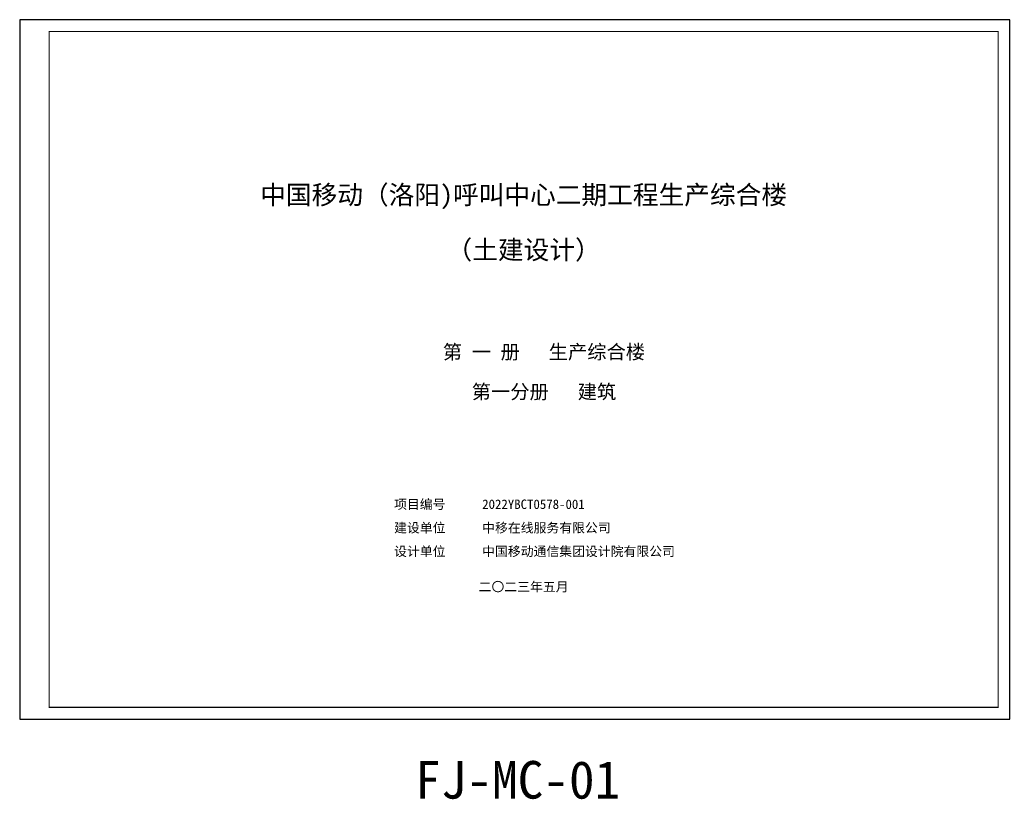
# Model space of a CAD drawing. Extents: x 1109697 to 1467097, y -139975 to 53891.
# Tile 192 of 256: x 1109697 to 1193322, y -12317 to 53891. Entities that reach past the tile are written whole.
import ezdxf
from ezdxf.enums import TextEntityAlignment as Align

# ---------------------------------------------------------------- set-up
doc = ezdxf.new("R2010")
doc.units = 0
doc.header["$LTSCALE"] = 1000
doc.header["$MEASUREMENT"] = 0
doc.layers.add('230303生产综合楼-平面图_t8$0$PUB_TITLE', color=4, linetype='Continuous')
doc.styles.add('_TCH_SPACE', font='simhei.ttf')
doc.styles.add('黑体', font='simhei.ttf', dxfattribs={"width": 0.7})

msp = doc.modelspace()

# ---------------------------------------------------------------- linework, layer by layer
at = {"layer": '230303生产综合楼-平面图_t8$0$PUB_TITLE'}
msp.add_lwpolyline([(1109697, -5509), (1193797, -5509), (1193797, 53891), (1109697, 53891)], close=True, dxfattribs=at)
at = {"layer": '230303生产综合楼-平面图_t8$0$PUB_TITLE', "const_width": 100}
msp.add_lwpolyline([(1112197, -4509), (1192797, -4509), (1192797, 52891), (1112197, 52891)], close=True, dxfattribs=at)

# ---------------------------------------------------------------- texts
at = {"linetype": 'Continuous'}
for s, height, style, p in [('中国移动（洛阳)呼叫中心二期工程生产综合楼', 1600.39, '黑体', (1152497, 38219)), ('（土建设计）', 1600.4, '黑体', (1152497, 33552)), ('第 一 册   生产综合楼', 1200, '黑体', (1154223, 25077)), ('第一分册   建筑', 1200, '黑体', (1154223, 21696)), ('二〇二三年五月', 800, '_TCH_SPACE', (1152497, 5334)), ('FJ-MC-01', 3200, '_TCH_SPACE', (1151994, -12260))]:
    msp.add_text(s, height=height, dxfattribs=dict(at, style=style)).set_placement(p, align=Align.CENTER)
at = {"linetype": 'Continuous', "style": '_TCH_SPACE'}
for s, height, p in [('项目编号', 800, (1141497, 12342)), ('2022YBCT0578-001', 800.01, (1148978, 12342)), ('建设单位', 800, (1141497, 10342)), ('中移在线服务有限公司', 800, (1148978, 10342)), ('设计单位', 800, (1141497, 8342)), ('中国移动通信集团设计院有限公司', 800.01, (1148978, 8342))]:
    msp.add_text(s, height=height, dxfattribs=at).set_placement(p)

doc.saveas('drawing.dxf')
